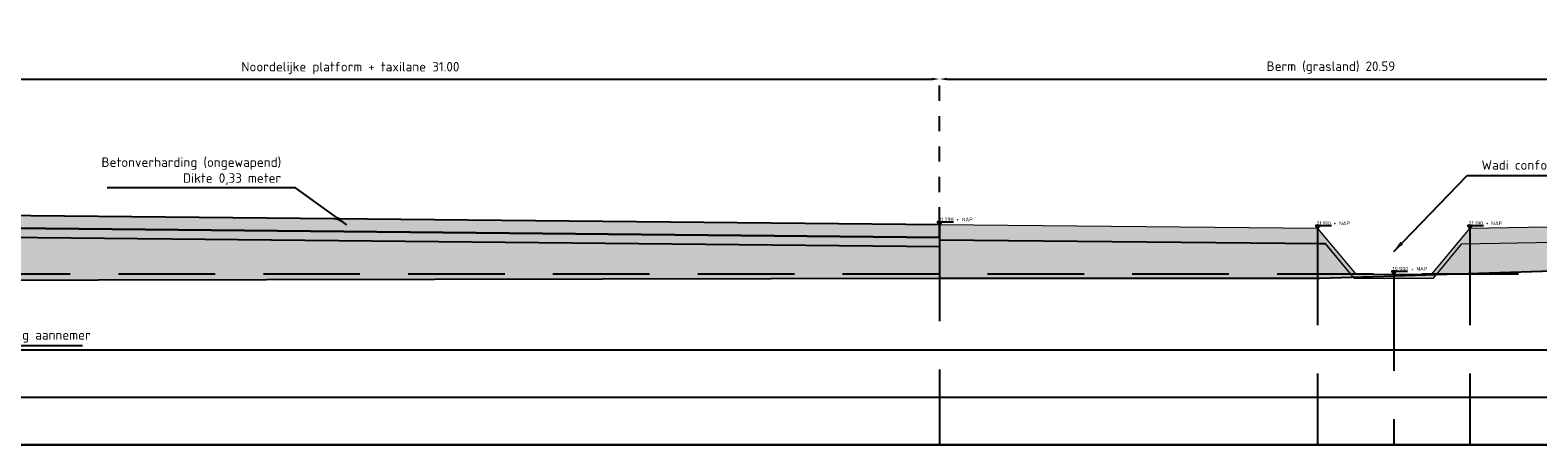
# Model space of a CAD drawing. Header units: metres. Extents: x 175829 to 176206141, y 407048 to 407918896.
# Tile 252 of 256: x 180854 to 180894, y 407119 to 407130. Entities that reach past the tile are written whole.
import ezdxf

# ---------------------------------------------------------------- set-up
doc = ezdxf.new("R2010")
doc.units = ezdxf.units.M
doc.header["$LTSCALE"] = 0.2
doc.header["$PDMODE"] = 3
doc.header["$PDSIZE"] = 1
doc.linetypes.add('DASHED', pattern=[19.05, 12.7, -6.35])
doc.linetypes.add('XX-HIDDEN', pattern=[4, 2, -2])
for name, color, linetype in [('N-GW-GW_GRONDWERK_TERREININRICHTINGEN_0.40-MV-G', 2, 'Continuous'), ('N-GW-OI_GRONDWERK_RIOLERING_PERSRIOLERING-A', 252, 'Continuous'), ('N-GW-VH-DWARSPROFIELEN_MAAIVELDLIJN_NIEUW-G', 4, 'Continuous'), ('N-GW-VH_GRONDWERK_VERHARDINGEN_S&R_0.58-MV-A', 252, 'Continuous'), ('N-WE-VH-BETONVERHARDING_330mm_PLATFORM-S&R-G', 3, 'Continuous'), ('N-WE-VH-GRONDWERK_BETONGRANULAAT_S&R-G', 3, 'Continuous'), ('X-HOOGTES-XX_HOOGTE_BETONVERHARDING_AFGEWERKT-T', 7, 'Continuous'), ('X-XX-AL-DWARSPROFIELEN-G', 2, 'Continuous'), ('X-XX-AL-DWARSPROFIELEN_20.00+NAP-G', 255, 'DASHED'), ('X-XX-AL-DWARSPROFIELEN_BESTAANDE_MAAIVELD_VOOR_OPBREKEN-G', 222, 'Continuous')]:
    doc.layers.add(name, color=color, linetype=linetype)
for name, color, linetype, lineweight in [('N-GW-TI_AFWERKING_TERREIN_GROND-A', 94, 'Continuous', 13), ('N-GW-TI_AFWERKING_TERREIN_GROND-G', 3, 'Continuous', 13), ('N-GW-WH-WADI-G', 3, 'Continuous', 13), ('N-WE-VH-GRONDWERK_BETONGRANULAAT_S&R-A', 252, 'Continuous', 18)]:
    doc.layers.add(name, color=color, linetype=linetype, lineweight=lineweight)
doc.layers.add('N-WE-VH-BETONVERHARDING_330mm_PLATFORM-S&R-A', color=7, linetype='Continuous', true_color=0xf0f0f0)
doc.styles.add('NLCS 2.5 mm', font='isocpeur.ttf', dxfattribs={"height": 2.5})
doc.styles.add('NLCS-ISO', font='isocpeur.ttf')
doc.styles.add('RVB 5.0 mm IT', font='isocpeur.ttf', dxfattribs={"height": 5})
doc.dimstyles.new('NLCS-ARROW', dxfattribs={"dimtxt": 2.5, "dimasz": 3, "dimexe": 1.25, "dimexo": 0.625, "dimgap": 0.75, "dimtad": 1, "dimzin": 0, "dimdsep": 46, "dimtxsty": 'NLCS 2.5 mm', "dimcen": 0, "dimdle": 1, "dimclrd": 1, "dimclre": 251, "dimclrt": 7, "dimazin": 0, "dimtfac": 1, "dimtmove": 1, "dimatfit": 3, "dimfxl": 1, "dimtfillclr": 7, "dimtolj": 1, "dimtzin": 0, "dimarcsym": 0})

# ---------------------------------------------------------------- blocks, each defined once
blk = doc.blocks.new('*D104')
at = {"layer": 'Defpoints', "color": 0, "transparency": 16777216}
for p in [(180846.827, 407128.81), (180877.827, 407128.81), (180877.827, 407124.975)]:
    blk.add_point(p, dxfattribs=at)
at = {"layer": 'X-XX-AL-DWARSPROFIELEN-G', "color": 251, "linetype": 'XX-HIDDEN', "lineweight": -2, "transparency": 16777216}
for p, q in [((180846.827, 407128.872), (180846.827, 407128.935)), ((180877.827, 407125.037), (180877.827, 407128.935))]:
    blk.add_line(p, q, dxfattribs=at)
at = {"layer": 'X-XX-AL-DWARSPROFIELEN-G', "color": 1, "lineweight": -2, "transparency": 16777216}
blk.add_line((180847.027, 407128.81), (180877.627, 407128.81), dxfattribs=at)
at = {"layer": 'X-XX-AL-DWARSPROFIELEN-G', "color": 1, "transparency": 16777216}
for points in [[(180847.027, 407128.843), (180847.027, 407128.776), (180846.827, 407128.81)], [(180877.627, 407128.843), (180877.627, 407128.776), (180877.827, 407128.81)]]:
    blk.add_solid(points, dxfattribs=at)
at = {"layer": 'X-XX-AL-DWARSPROFIELEN-G', "color": 7, "transparency": 16777216, "insert": (180862.327, 407129.097), "char_height": 0.25, "attachment_point": 5, "style": 'NLCS-ISO'}
blk.add_mtext('\\A1;Noordelijke platform + taxilane 31.00', dxfattribs=at)
blk = doc.blocks.new('*D112')
at = {"layer": 'Defpoints', "color": 0, "transparency": 16777216}
for p in [(180898.416, 407128.81), (180877.827, 407124.975), (180898.416, 407124.995)]:
    blk.add_point(p, dxfattribs=at)
at = {"layer": 'N-GW-OI_GRONDWERK_RIOLERING_PERSRIOLERING-A', "color": 251, "linetype": 'XX-HIDDEN', "lineweight": -2, "transparency": 16777216}
for p, q in [((180877.827, 407125.037), (180877.827, 407128.935)), ((180898.416, 407125.057), (180898.416, 407128.935))]:
    blk.add_line(p, q, dxfattribs=at)
at = {"layer": 'N-GW-OI_GRONDWERK_RIOLERING_PERSRIOLERING-A', "color": 1, "lineweight": -2, "transparency": 16777216}
blk.add_line((180878.027, 407128.81), (180898.216, 407128.81), dxfattribs=at)
at = {"layer": 'N-GW-OI_GRONDWERK_RIOLERING_PERSRIOLERING-A', "color": 1, "transparency": 16777216}
for points in [[(180878.027, 407128.843), (180878.027, 407128.776), (180877.827, 407128.81)], [(180898.216, 407128.843), (180898.216, 407128.776), (180898.416, 407128.81)]]:
    blk.add_solid(points, dxfattribs=at)
at = {"layer": 'N-GW-OI_GRONDWERK_RIOLERING_PERSRIOLERING-A', "color": 7, "transparency": 16777216, "insert": (180888.122, 407129.11), "char_height": 0.25, "attachment_point": 5, "style": 'NLCS-ISO'}
blk.add_mtext('\\A1;Berm (grasland) 20.59', dxfattribs=at)

msp = doc.modelspace()

# ---------------------------------------------------------------- hatches: boundary and pattern name
at = {"layer": 'N-GW-TI_AFWERKING_TERREIN_GROND-A', "transparency": 33554559}
h = msp.add_hatch(color=256, dxfattribs=at)
h.dxf.hatch_style = 1
h.paths.add_polyline_path([(180887.7745, 407124.8746), (180877.8275, 407124.9746), (180877.8275, 407124.5746), (180887.9762, 407124.4764), (180888.636, 407123.6846), (180888.7662, 407123.6846)])
h.paths.add_polyline_path([(180898.4125, 407124.8446), (180898.415, 407124.8446), (180898.4165, 407124.9946), (180891.7745, 407124.8746), (180890.7828, 407123.6846), (180890.913, 407123.6846), (180891.5713, 407124.4746), (180898.4125, 407124.5946)])
h.paths.add_polyline_path([(180889.7745, 407123.6746), (180888.7745, 407123.6746), (180888.7662, 407123.6846), (180888.636, 407123.6846), (180888.7049, 407123.6019), (180889.7745, 407123.6352)])
h.paths.add_polyline_path([(180889.7745, 407123.6352), (180888.7049, 407123.6019), (180888.7276, 407123.5746), (180889.7745, 407123.5746)])
h.paths.add_polyline_path([(180890.9011, 407123.6703), (180889.7745, 407123.6352), (180889.7745, 407123.5746), (180890.8213, 407123.5746)])
h.paths.add_polyline_path([(180890.9011, 407123.6703), (180890.913, 407123.6846), (180890.7828, 407123.6846), (180890.7745, 407123.6746), (180889.7745, 407123.6746), (180889.7745, 407123.6352)])
at = {"layer": 'N-GW-VH_GRONDWERK_VERHARDINGEN_S&R_0.58-MV-A', "ltscale": 0.5, "true_color": 0xe6e6e6, "transparency": 33554585}
h = msp.add_hatch(color=254, dxfattribs=at)
h.dxf.hatch_style = 1
h.paths.add_polyline_path([(180877.8275, 407124.3946), (180850.5781, 407124.6671), (180849.5853, 407123.6846), (180877.8275, 407123.6846)])
h.paths.add_polyline_path([(180877.8275, 407123.5746), (180877.8275, 407123.6846), (180849.5853, 407123.6846), (180849.4093, 407123.5104)])
h = msp.add_hatch(color=254, dxfattribs=at)
h.dxf.hatch_style = 1
h.paths.add_polyline_path([(180887.8275, 407124.4746), (180877.8275, 407124.5746), (180877.8275, 407124.3946), (180877.8275, 407123.6846), (180887.8275, 407123.6846)])
h.paths.add_polyline_path([(180887.8275, 407123.6846), (180877.8275, 407123.6846), (180877.8275, 407123.5746), (180887.8275, 407123.5746)])
h.paths.add_polyline_path([(180898.4049, 407124.5945), (180891.5713, 407124.4746), (180890.913, 407123.6846), (180891.3558, 407123.6846), (180898.4125, 407123.9046), (180898.4147, 407124.5946)])
h.paths.add_polyline_path([(180888.636, 407123.6846), (180887.9763, 407124.4763), (180887.8275, 407124.4746), (180887.8275, 407123.6846)])
h.paths.add_polyline_path([(180890.913, 407123.6846), (180890.9012, 407123.6704), (180891.3558, 407123.6846)])
h.paths.add_polyline_path([(180888.7049, 407123.602), (180888.636, 407123.6846), (180887.8275, 407123.6846), (180887.8275, 407123.5746)])
at = {"layer": 'N-WE-VH-BETONVERHARDING_330mm_PLATFORM-S&R-A'}
h = msp.add_hatch(color=256, dxfattribs=at)
h.dxf.hatch_style = 1
h.paths.add_polyline_path([(180877.8275, 407124.6446), (180877.8275, 407124.9746), (180846.8275, 407125.2846), (180846.8242, 407124.9538)])
at = {"layer": 'N-WE-VH-GRONDWERK_BETONGRANULAAT_S&R-A', "ltscale": 0.5, "true_color": 0xe6e6e6, "transparency": 33554534}
h = msp.add_hatch(color=254, dxfattribs=at)
h.dxf.hatch_style = 1
h.paths.add_polyline_path([(180850.8275, 407124.9139), (180850.5781, 407124.6671), (180877.8275, 407124.3946), (180877.8275, 407124.6446)])
at = {"layer": 'X-HOOGTES-XX_HOOGTE_BETONVERHARDING_AFGEWERKT-T', "ltscale": 0.5, "true_color": 0x000000}
h = msp.add_hatch(color=18, dxfattribs=at)
h.dxf.hatch_style = 1
h.paths.add_polyline_path([(180877.8775, 407125.0546), (180877.7775, 407125.0546), (180877.7775, 407125.0346), (180877.8275, 407125.0346), (180877.8775, 407125.0346)])
h.paths.add_polyline_path([(180877.8775, 407125.0346), (180877.8275, 407125.0346), (180877.8275, 407124.9746)])
h.paths.add_polyline_path([(180877.8275, 407125.0346), (180877.7775, 407125.0346), (180877.8275, 407124.9746)])
h = msp.add_hatch(color=18, dxfattribs=at)
h.dxf.hatch_style = 1
h.paths.add_polyline_path([(180877.8775, 407125.0546), (180877.7775, 407125.0546), (180877.7775, 407125.0346), (180877.8275, 407125.0346), (180877.8775, 407125.0346)])
h.paths.add_polyline_path([(180877.8775, 407125.0346), (180877.8275, 407125.0346), (180877.8275, 407124.9746)])
h.paths.add_polyline_path([(180877.8275, 407125.0346), (180877.7775, 407125.0346), (180877.8275, 407124.9746)])
h = msp.add_hatch(color=18, dxfattribs=at)
h.dxf.hatch_style = 1
h.paths.add_polyline_path([(180887.8227, 407124.9546), (180887.7227, 407124.9546), (180887.7227, 407124.9346), (180887.7727, 407124.9346), (180887.8227, 407124.9346)])
h.paths.add_polyline_path([(180887.8227, 407124.9346), (180887.7727, 407124.9346), (180887.7727, 407124.8746)])
h.paths.add_polyline_path([(180887.7727, 407124.9346), (180887.7227, 407124.9346), (180887.7727, 407124.8746)])
h = msp.add_hatch(color=18, dxfattribs=at)
h.dxf.hatch_style = 1
h.paths.add_polyline_path([(180887.8227, 407124.9546), (180887.7227, 407124.9546), (180887.7227, 407124.9346), (180887.7727, 407124.9346), (180887.8227, 407124.9346)])
h.paths.add_polyline_path([(180887.8227, 407124.9346), (180887.7727, 407124.9346), (180887.7727, 407124.8746)])
h.paths.add_polyline_path([(180887.7727, 407124.9346), (180887.7227, 407124.9346), (180887.7727, 407124.8746)])
h = msp.add_hatch(color=18, dxfattribs=at)
h.dxf.hatch_style = 1
h.paths.add_polyline_path([(180891.8245, 407124.9546), (180891.7245, 407124.9546), (180891.7245, 407124.9346), (180891.7745, 407124.9346), (180891.8245, 407124.9346)])
h.paths.add_polyline_path([(180891.8245, 407124.9346), (180891.7745, 407124.9346), (180891.7745, 407124.8746)])
h.paths.add_polyline_path([(180891.7745, 407124.9346), (180891.7245, 407124.9346), (180891.7745, 407124.8746)])
h = msp.add_hatch(color=18, dxfattribs=at)
h.dxf.hatch_style = 1
h.paths.add_polyline_path([(180891.8245, 407124.9546), (180891.7245, 407124.9546), (180891.7245, 407124.9346), (180891.7745, 407124.9346), (180891.8245, 407124.9346)])
h.paths.add_polyline_path([(180891.8245, 407124.9346), (180891.7745, 407124.9346), (180891.7745, 407124.8746)])
h.paths.add_polyline_path([(180891.7745, 407124.9346), (180891.7245, 407124.9346), (180891.7745, 407124.8746)])
h = msp.add_hatch(color=18, dxfattribs=at)
h.dxf.hatch_style = 1
h.paths.add_polyline_path([(180889.8245, 407123.7546), (180889.7245, 407123.7546), (180889.7245, 407123.7346), (180889.7745, 407123.7346), (180889.8245, 407123.7346)])
h.paths.add_polyline_path([(180889.8245, 407123.7346), (180889.7745, 407123.7346), (180889.7745, 407123.6746)])
h.paths.add_polyline_path([(180889.7745, 407123.7346), (180889.7245, 407123.7346), (180889.7745, 407123.6746)])
h = msp.add_hatch(color=18, dxfattribs=at)
h.dxf.hatch_style = 1
h.paths.add_polyline_path([(180889.8245, 407123.7546), (180889.7245, 407123.7546), (180889.7245, 407123.7346), (180889.7745, 407123.7346), (180889.8245, 407123.7346)])
h.paths.add_polyline_path([(180889.8245, 407123.7346), (180889.7745, 407123.7346), (180889.7745, 407123.6746)])
h.paths.add_polyline_path([(180889.7745, 407123.7346), (180889.7245, 407123.7346), (180889.7745, 407123.6746)])

# ---------------------------------------------------------------- linework, layer by layer
at = {"layer": 'N-GW-GW_GRONDWERK_TERREININRICHTINGEN_0.40-MV-G', "color": 254, "ltscale": 0.5, "true_color": 0xe6e6e6, "flags": 128}
msp.add_lwpolyline([(180887.9776, 407124.4746), (180887.8237, 407124.4746), (180877.8235, 407124.5746)], dxfattribs=at)
at = {"layer": 'N-GW-TI_AFWERKING_TERREIN_GROND-G', "flags": 128}
msp.add_lwpolyline([(180887.7745, 407124.8746), (180877.8275, 407124.9746), (180877.8275, 407124.5746), (180887.9762, 407124.4764), (180888.7276, 407123.5746), (180890.8213, 407123.5746), (180891.5713, 407124.4746), (180898.4125, 407124.5946), (180898.4165, 407124.9946), (180891.7745, 407124.8746)], dxfattribs=at)
at = {"layer": 'N-GW-VH-DWARSPROFIELEN_MAAIVELDLIJN_NIEUW-G', "color": 254, "ltscale": 0.5, "true_color": 0xe6e6e6, "flags": 128}
msp.add_lwpolyline([(180877.8275, 407124.6446), (180850.8275, 407124.9139)], dxfattribs=at)
msp.add_lwpolyline([(180877.8275, 407124.6446), (180850.8275, 407124.9139)], dxfattribs=at)
at = {"layer": 'N-GW-WH-WADI-G'}
msp.add_line((180890.7745, 407123.6746), (180891.7745, 407124.8746), dxfattribs=at)
msp.add_line((180890.7745, 407123.6746), (180891.7745, 407124.8746), dxfattribs=at)
at = {"layer": 'N-GW-WH-WADI-G', "transparency": 33554559}
for p, q in [((180887.9776, 407124.4746), (180888.7276, 407123.5746)), ((180890.8213, 407123.5746), (180891.5713, 407124.4746)), ((180888.7276, 407123.5746), (180890.8213, 407123.5746))]:
    msp.add_line(p, q, dxfattribs=at)
at = {"layer": 'N-GW-WH-WADI-G', "flags": 128}
for points in [[(180887.7745, 407124.8746), (180887.7745, 407124.8746), (180888.7745, 407123.6746), (180890.7745, 407123.6746), (180891.7745, 407124.8746), (180891.7745, 407124.8746)], [(180887.7745, 407124.8746), (180887.7745, 407124.8746), (180888.7745, 407123.6746), (180890.7745, 407123.6746), (180891.7745, 407124.8746), (180891.7745, 407124.8746)], [(180887.9776, 407124.4746), (180888.7276, 407123.5746), (180890.8213, 407123.5746), (180891.5713, 407124.4746)], [(180887.9776, 407124.4746), (180888.7276, 407123.5746), (180890.8213, 407123.5746), (180891.5713, 407124.4746)]]:
    msp.add_lwpolyline(points, dxfattribs=at)
at = {"layer": 'N-WE-VH-BETONVERHARDING_330mm_PLATFORM-S&R-G', "flags": 128}
msp.add_lwpolyline([(180877.8275, 407124.6446), (180877.8275, 407124.9746), (180846.8275, 407125.2846), (180846.8242, 407124.9538), (180877.8275, 407124.6446)], dxfattribs=at)
at = {"layer": 'N-WE-VH-GRONDWERK_BETONGRANULAAT_S&R-G', "color": 254, "ltscale": 0.5, "true_color": 0xe6e6e6, "flags": 128}
msp.add_lwpolyline([(180877.8275, 407124.6446), (180877.8275, 407124.3946), (180850.5781, 407124.6671), (180850.8275, 407124.9139)], close=True, dxfattribs=at)
at = {"layer": 'X-HOOGTES-XX_HOOGTE_BETONVERHARDING_AFGEWERKT-T', "color": 18, "ltscale": 0.5, "true_color": 0x000000, "flags": 128}
for points in [[(180877.8775, 407125.0546), (180877.7775, 407125.0546), (180877.7775, 407125.0346), (180877.8275, 407125.0346), (180877.8275, 407124.9746), (180877.7775, 407125.0346), (180877.8775, 407125.0346), (180877.8275, 407124.9746), (180877.8775, 407125.0346), (180877.8775, 407125.0546)], [(180877.8775, 407125.0546), (180877.7775, 407125.0546), (180877.7775, 407125.0346), (180877.8275, 407125.0346), (180877.8275, 407124.9746), (180877.7775, 407125.0346), (180877.8775, 407125.0346), (180877.8275, 407124.9746), (180877.8775, 407125.0346), (180877.8775, 407125.0546)], [(180877.8775, 407125.0546), (180878.1908, 407125.0546)], [(180877.8775, 407125.0546), (180878.1908, 407125.0546)], [(180887.8227, 407124.9546), (180887.7227, 407124.9546), (180887.7227, 407124.9346), (180887.7727, 407124.9346), (180887.7727, 407124.8746), (180887.7227, 407124.9346), (180887.8227, 407124.9346), (180887.7727, 407124.8746), (180887.8227, 407124.9346), (180887.8227, 407124.9546)], [(180887.8227, 407124.9546), (180887.7227, 407124.9546), (180887.7227, 407124.9346), (180887.7727, 407124.9346), (180887.7727, 407124.8746), (180887.7227, 407124.9346), (180887.8227, 407124.9346), (180887.7727, 407124.8746), (180887.8227, 407124.9346), (180887.8227, 407124.9546)], [(180887.8227, 407124.9546), (180888.136, 407124.9546)], [(180887.8227, 407124.9546), (180888.136, 407124.9546)], [(180891.8245, 407124.9546), (180891.7245, 407124.9546), (180891.7245, 407124.9346), (180891.7745, 407124.9346), (180891.7745, 407124.8746), (180891.7245, 407124.9346), (180891.8245, 407124.9346), (180891.7745, 407124.8746), (180891.8245, 407124.9346), (180891.8245, 407124.9546)], [(180891.8245, 407124.9546), (180891.7245, 407124.9546), (180891.7245, 407124.9346), (180891.7745, 407124.9346), (180891.7745, 407124.8746), (180891.7245, 407124.9346), (180891.8245, 407124.9346), (180891.7745, 407124.8746), (180891.8245, 407124.9346), (180891.8245, 407124.9546)], [(180891.8245, 407124.9546), (180892.1378, 407124.9546)], [(180891.8245, 407124.9546), (180892.1378, 407124.9546)], [(180889.8245, 407123.7546), (180889.7245, 407123.7546), (180889.7245, 407123.7346), (180889.7745, 407123.7346), (180889.7745, 407123.6746), (180889.7245, 407123.7346), (180889.8245, 407123.7346), (180889.7745, 407123.6746), (180889.8245, 407123.7346), (180889.8245, 407123.7546)], [(180889.8245, 407123.7546), (180889.7245, 407123.7546), (180889.7245, 407123.7346), (180889.7745, 407123.7346), (180889.7745, 407123.6746), (180889.7245, 407123.7346), (180889.8245, 407123.7346), (180889.7745, 407123.6746), (180889.8245, 407123.7346), (180889.8245, 407123.7546)], [(180889.8245, 407123.7546), (180890.1378, 407123.7546)], [(180889.8245, 407123.7546), (180890.1378, 407123.7546)]]:
    msp.add_lwpolyline(points, dxfattribs=at)
at = {"layer": 'X-XX-AL-DWARSPROFIELEN-G', "color": 254, "ltscale": 0.5, "true_color": 0xe6e6e6, "flags": 128}
for points in [[(180703.8275, 407121.6846), (180923.8275, 407121.6846)], [(180703.8275, 407121.6846), (180732.8275, 407121.6846), (180763.8275, 407121.6846), (180785.3275, 407121.6846), (180799.0775, 407121.6846), (180805.3275, 407121.6846), (180811.5775, 407121.6846), (180825.3275, 407121.6846), (180846.8275, 407121.6846), (180877.8275, 407121.6846), (180923.8275, 407121.6846)], [(180923.8275, 407120.4346), (180703.8275, 407120.4346)], [(180703.8275, 407119.1846), (180923.8275, 407119.1846)]]:
    msp.add_lwpolyline(points, dxfattribs=at)
at = {"layer": 'X-XX-AL-DWARSPROFIELEN-G', "color": 254, "ltscale": 0.5, "true_color": 0xe6e6e6}
msp.add_lwpolyline([(180703.8275, 407121.6846), (180923.8275, 407121.6846), (180923.8275, 407119.1846), (180703.8275, 407119.1846)], close=True, dxfattribs=at)
at = {"layer": 'X-XX-AL-DWARSPROFIELEN_20.00+NAP-G'}
for p, q in [((180877.8275, 407124.9746), (180877.8275, 407119.1846)), ((180887.7727, 407124.8746), (180887.7727, 407119.1846)), ((180891.7745, 407124.8746), (180891.7745, 407119.1846)), ((180703.8275, 407123.6846), (180923.8275, 407123.6846)), ((180889.7745, 407123.6746), (180889.7745, 407119.1846))]:
    msp.add_line(p, q, dxfattribs=at)
at = {"layer": 'X-XX-AL-DWARSPROFIELEN_BESTAANDE_MAAIVELD_VOOR_OPBREKEN-G', "color": 254, "ltscale": 0.5, "true_color": 0xe6e6e6, "flags": 128}
for points in [[(180877.8275, 407123.5746), (180887.8275, 407123.5746), (180898.4125, 407123.9042), (180904.4425, 407123.9042), (180914.4025, 407123.9246)], [(180846.8275, 407123.5046), (180846.8275, 407123.5046), (180877.8275, 407123.5746)]]:
    msp.add_lwpolyline(points, dxfattribs=at)

# ---------------------------------------------------------------- texts
at = {"layer": 'X-HOOGTES-XX_HOOGTE_BETONVERHARDING_AFGEWERKT-T', "ltscale": 0.5, "style": 'RVB 5.0 mm IT'}
for s, p in [('21.290 + NAP', (180877.7975, 407125.0646)), ('21.190 + NAP', (180887.7427, 407124.9646)), ('21.190 + NAP', (180891.7445, 407124.9646)), ('19.990 + NAP', (180889.7445, 407123.7646))]:
    msp.add_text(s, height=0.1, dxfattribs=at).set_placement(p)
at = {"layer": 'X-XX-AL-DWARSPROFIELEN-G', "color": 2, "ltscale": 0.5, "char_height": 0.25, "style": 'NLCS 2.5 mm'}
for s, insert, attachment_point in [('\\A1;Betonverharding (ongewapend)\\PDikte 0,33 meter', (180860.5067, 407126.0219), 9), ('\\A1;Wadi conform detail op tekening C07', (180892.0842, 407126.347), 7), ('\\A1;Aanvulling door bouwkundig aannemer', (180849.5291, 407121.8764), 7)]:
    msp.add_mtext(s, dxfattribs=dict(at, insert=insert, attachment_point=attachment_point))

# ---------------------------------------------------------------- dimensions: what is measured, and where the dimension line sits
at = {"layer": 'N-GW-OI_GRONDWERK_RIOLERING_PERSRIOLERING-A'}
dim = msp.add_linear_dim(base=(180898.4163, 407128.8096), p1=(180877.8275, 407124.9746), p2=(180898.4163, 407124.9946), text='Berm (grasland) <>', dimstyle='NLCS-ARROW', override={"dimscale": 0.1, "dimtxt": 2.5, "dimasz": 2, "dimgap": 1.25, "dimtoh": 0, "dimtxsty": 'NLCS-ISO', "dimtix": 0, "dimtofl": 1, "dimtmove": 1, "dimatfit": 3}, dxfattribs=at)
dim.commit()
dim.dimension.update_dxf_attribs({"geometry": '*D112', "text_midpoint": (180888.1219, 407129.1096)})
at = {"layer": 'X-XX-AL-DWARSPROFIELEN-G'}
dim = msp.add_linear_dim(base=(180877.8275, 407128.8096), p1=(180846.8275, 407128.8096), p2=(180877.8275, 407124.9746), text='Noordelijke platform + taxilane <>', dimstyle='NLCS-ARROW', override={"dimscale": 0.1, "dimasz": 2, "dimgap": 1.25, "dimtxsty": 'NLCS-ISO'}, dxfattribs=at)
dim.commit()
dim.dimension.update_dxf_attribs({"geometry": '*D104', "text_midpoint": (180862.3275, 407129.0971)})

# ---------------------------------------------------------------- leaders
at = {"layer": 'X-XX-AL-DWARSPROFIELEN-G', "color": 254, "ltscale": 0.5, "true_color": 0xe6e6e6, "annotation_type": 0, "has_hookline": 1}
for points, hookline_direction, text_width in [([(180889.7745, 407124.2746), (180891.7092, 407126.272), (180892.0092, 407126.272)], 0, 5.6), ([(180862.2338, 407124.9722), (180860.8817, 407125.9469), (180860.5817, 407125.9469)], 1, 4.575), ([(180847.802, 407124.4203), (180849.1541, 407121.8014), (180849.4541, 407121.8014)], 0, 5.75)]:
    msp.add_leader(points, dimstyle='NLCS-ARROW', override={"dimscale": 0.1}, dxfattribs=dict(at, hookline_direction=hookline_direction, text_width=text_width))

doc.saveas('drawing.dxf')
